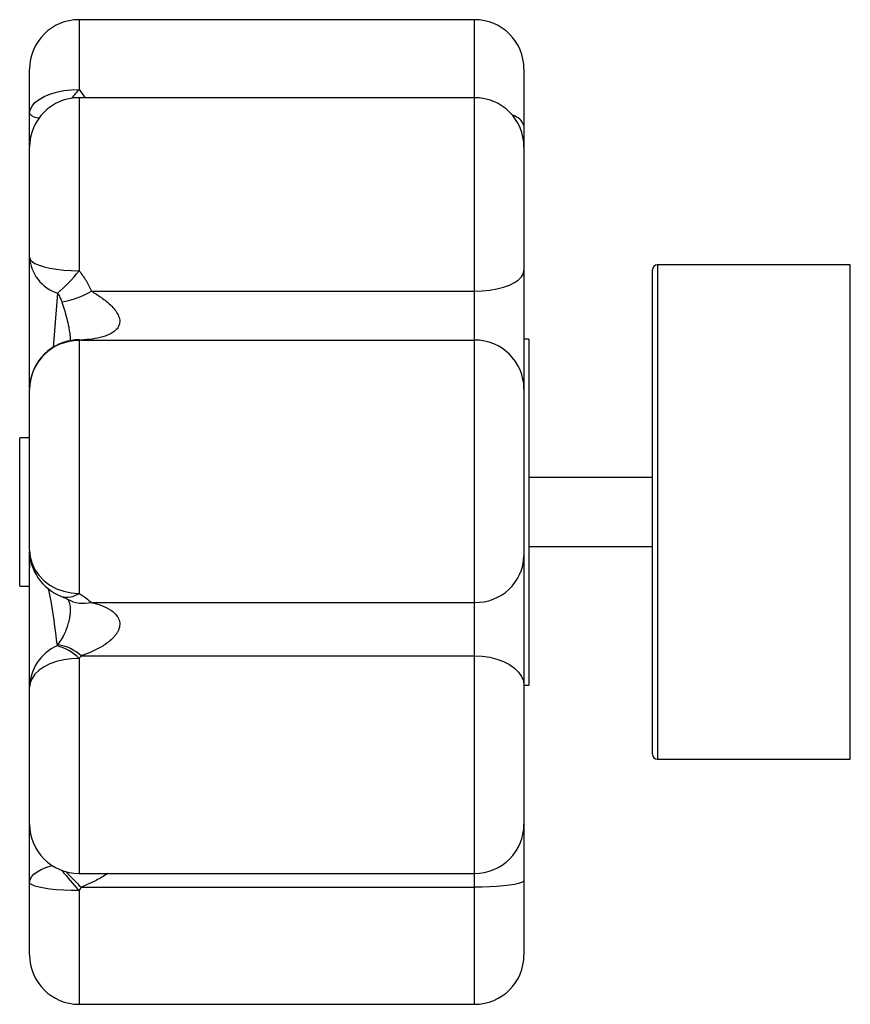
# Paper-space layout '_Derecha' of a CAD drawing. Header units: millimetres. Extents: x -228 to -60, y -93 to 106.
import ezdxf

# ---------------------------------------------------------------- set-up
doc = ezdxf.new("R2010")
doc.units = ezdxf.units.MM

psp = doc.layouts.new('_Derecha')

# ---------------------------------------------------------------- linework, layer by layer
at = {"color": 7, "linetype": 'Continuous', "lineweight": 25}
for p, q in [((-136, 106.12), (-216, 106.12)), ((-136, -93.09), (-136, 106.12)), ((-226, 80.55), (-226, 96.12)), ((-126, 96.12), (-126, -83.09)), ((-136, 90.34), (-216, 90.34)), ((-226, 58.05), (-226, 80.34)), ((-60, 56.51), (-99, 56.51)), ((-60, -43.49), (-60, 56.51)), ((-100, -42.49), (-100, 55.51)), ((-213.49, 51.2), (-136, 51.2)), ((-216, 41.2), (-216, -9.95)), ((-215.55, 41.3), (-136, 41.3)), ((-125, 41.51), (-126, 41.51)), ((-125, 41.51), (-125, -28.49)), ((-226, -1.22), (-226, 31.33)), ((-226, 21.51), (-228, 21.51)), ((-228, -8.49), (-228, 21.51)), ((-100, 13.51), (-125, 13.51)), ((-226, -4.7), (-226, -1.45)), ((-125, -0.49), (-100, -0.49)), ((-226, -4.09), (-225.86, -2.81)), ((-228, -8.49), (-226, -8.49)), ((-218.07, -11.48), (-218.09, -11.43)), ((-213.49, -11.78), (-136, -11.78)), ((-215.55, -22.58), (-136, -22.58)), ((-226, -56.63), (-226, -28.94)), ((-126, -28.49), (-125, -28.49)), ((-99, -43.49), (-60, -43.49)), ((-226, -83.09), (-226, -56.78)), ((-216, -66.63), (-136, -66.63)), ((-215.55, -69.41), (-136, -69.41)), ((-216, -93.09), (-136, -93.09))]:
    psp.add_line(p, q, dxfattribs=at)
at = {"color": 8, "linetype": 'Continuous', "lineweight": 25}
for p, q in [((-216, 106.12), (-216, 92)), ((-216, 92), (-214.74, 90.34)), ((-216, 90.34), (-216, 55.32)), ((-99, 56.51), (-99, -43.49)), ((-220.33, 50.8), (-221.25, 39.8)), ((-216, -23.12), (-216, -66.63)), ((-216, -70.08), (-216, -93.09))]:
    psp.add_line(p, q, dxfattribs=at)
at = {"color": 7, "linetype": 'Continuous', "lineweight": 25, "flags": 128}
for points in [[(-226, 87.14), (-225.88, 87.9), (-225.51, 88.64), (-224.91, 89.35), (-224.09, 90), (-223.07, 90.58), (-221.88, 91.07), (-220.54, 91.47), (-219.09, 91.77), (-217.56, 91.94), (-216, 92)], [(-226, 58.05), (-225.88, 57.63), (-225.51, 57.21), (-224.91, 56.81), (-224.09, 56.45), (-223.07, 56.12), (-221.88, 55.84), (-220.54, 55.62), (-219.09, 55.45), (-217.56, 55.35), (-216, 55.32)], [(-136, 51.2), (-134.44, 51.25), (-132.91, 51.4), (-131.46, 51.66), (-130.12, 52.01), (-128.93, 52.44), (-127.91, 52.94), (-127.09, 53.51), (-126.49, 54.12), (-126.12, 54.77), (-126, 55.43)], [(-226, -1.22), (-225.88, -2.59), (-225.51, -3.92), (-224.91, -5.19), (-224.09, -6.35), (-223.07, -7.4), (-221.88, -8.29), (-220.54, -9), (-219.09, -9.53), (-217.56, -9.85), (-216, -9.95)], [(-216, -23.12), (-217.56, -23.19), (-219.09, -23.4), (-220.54, -23.75), (-221.88, -24.23), (-223.07, -24.82), (-224.09, -25.52), (-224.91, -26.3), (-225.51, -27.14), (-225.88, -28.03), (-226, -28.94)], [(-136, -22.58), (-134.44, -22.65), (-132.91, -22.87), (-131.46, -23.23), (-130.12, -23.73), (-128.93, -24.34), (-127.91, -25.06), (-127.09, -25.86), (-126.49, -26.74), (-126.12, -27.65), (-126, -28.6)], [(-216, -70.08), (-217.56, -70.06), (-219.09, -70), (-220.54, -69.9), (-221.88, -69.77), (-223.07, -69.6), (-224.09, -69.41), (-224.91, -69.19), (-225.51, -68.95), (-225.88, -68.7), (-226, -68.45)], [(-126, -68.02), (-126.12, -68.24), (-126.49, -68.45), (-127.09, -68.65), (-127.91, -68.84), (-128.93, -69.01), (-130.12, -69.15), (-131.46, -69.26), (-132.91, -69.35), (-134.44, -69.4), (-136, -69.41)]]:
    psp.add_lwpolyline(points, dxfattribs=at)
at = {"color": 8, "linetype": 'Continuous', "lineweight": 25, "flags": 128}
psp.add_lwpolyline([(-226, -68.45), (-225.9, -67.88), (-225.62, -67.32), (-225.15, -66.79), (-224.5, -66.28), (-223.69, -65.82), (-222.73, -65.41), (-221.64, -65.06), (-221.46, -65.01)], dxfattribs=at)
at = {"color": 7, "linetype": 'Continuous', "lineweight": 25}
for centre, radius, start, end in [((-216, 96.12), 10, 90, 180), ((-136, 96.12), 10, 0, 90), ((-216, 80.34), 10, 90, 180), ((-136, 80.34), 10, 0, 90), ((-217.89, 58.55), 8.12, 183.4977, 252.5535), ((-99, 55.51), 1, 90, 180), ((-240.87, 74.79), 31.59, 310.5702, 321.9389), ((-221.62, 64.42), 15.52, 278.067, 301.5589), ((-216, 31.33), 10, 98.3061, 180), ((-216.07, 31.27), 9.93, 89.6162, 179.611), ((-135.95, 31.35), 9.95, 0.2806, 90.2779), ((-216, -1.22), 10, 180, 249.0995), ((-135.71, -2.07), 9.71, 268.2833, 358.1737), ((-216.68, -29.09), 9.32, 113.7747, 179.0915), ((-222.65, -29.54), 9.24, 43.9899, 76.1693), ((-221.54, -29.23), 8.95, 48.0123, 81.915), ((-99, -42.49), 1, 180, 270), ((-216, -56.63), 10, 180, 270), ((-136, -56.63), 10, 270, 0), ((-216, -83.09), 10, 180, 270), ((-136, -83.09), 10, 270, 0)]:
    psp.add_arc(centre, radius, start, end, dxfattribs=at)
at = {"color": 8, "linetype": 'Continuous', "lineweight": 25}
for centre, radius, start, end in [((-193.91, 72.23), 29.65, 138.1699, 142.6149), ((-224.08, 88.79), 2.54, 220.7352, 270.2431), ((-129.03, 83.7), 3.16, 16.297, 77.6422), ((-216.81, 36.84), 4.43, 79.4678, 98.2258), ((-216.24, 36.32), 5.03, 82.0627, 97.5396), ((-218.4, -6.63), 4.1, 253.4732, 305.8284), ((-215.05, -5.02), 6.94, 242.0689, 282.9622), ((-152.88, -12.67), 85.32, 218.6921, 222.2869), ((-147.63, 0.02), 97.13, 223.0522, 225.6321)]:
    psp.add_arc(centre, radius, start, end, dxfattribs=at)
at = {"color": 7, "linetype": 'Continuous', "lineweight": 25}
for points, knots in [([(-226, 31.56), (-226, 34.3), (-226, 43.31), (-226, 52.01), (-226, 58.05)], [0, 0, 0, 0, 0.3048844, 1, 1, 1, 1]), ([(-216, 55.32), (-215.46, 54.68), (-214.99, 54.01), (-214.17, 52.63), (-213.81, 51.92), (-213.49, 51.2)], [0, 0, 0, 0, 0.5, 0.5, 1, 1, 1, 1]), ([(-219.44, 49.05), (-219.53, 49.35), (-219.65, 49.64), (-219.94, 50.23), (-220.11, 50.52), (-220.33, 50.8)], [0, 0, 0, 0, 0.5, 0.5, 1, 1, 1, 1]), ([(-213.49, 51.2), (-212.81, 50.79), (-212.13, 50.36), (-210.81, 49.42), (-210.18, 48.92), (-209.3, 48.06), (-209.02, 47.76), (-208.52, 47.12), (-208.29, 46.79), (-207.94, 46.06), (-207.82, 45.69), (-207.76, 45.13), (-207.77, 44.94), (-207.82, 44.58), (-207.86, 44.41), (-207.99, 44.09), (-208.07, 43.94), (-208.26, 43.66), (-208.37, 43.53), (-208.6, 43.28), (-208.73, 43.17), (-209, 42.96), (-209.14, 42.86), (-209.58, 42.59), (-209.89, 42.44), (-210.53, 42.17), (-210.87, 42.06), (-211.9, 41.76), (-212.61, 41.62), (-214.05, 41.41), (-214.79, 41.34), (-215.55, 41.3)], [0, 0, 0, 0, 0.125, 0.125, 0.25, 0.25, 0.3125, 0.3125, 0.375, 0.375, 0.4375, 0.4375, 0.46875, 0.46875, 0.5, 0.5, 0.53125, 0.53125, 0.5625, 0.5625, 0.59375, 0.59375, 0.625, 0.625, 0.6875, 0.6875, 0.75, 0.75, 0.875, 0.875, 1, 1, 1, 1]), ([(-216.94, 41.3), (-217.03, 41.29), (-217.2, 41.26), (-217.37, 41.24), (-217.44, 41.23)], [0, 0, 0, 0, 0.529695, 1, 1, 1, 1]), ([(-216.62, 41.36), (-216.63, 41.36), (-216.66, 41.35), (-216.77, 41.32), (-216.9, 41.31), (-216.91, 41.31)], [0, 0, 0, 0, 0.472673, 0.986896, 1, 1, 1, 1]), ([(-226, -4.09), (-226, -4.34), (-226, -4.6), (-226, -4.85), (-226, -4.86), (-226, -4.87), (-226, -4.87)], [0, 0, 0, 0, 0.001258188, 0.001258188, 0.001258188, 0.001290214, 0.001290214, 0.001290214, 0.001290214]), ([(-226, -28.94), (-226, -27.07), (-226, -25.18), (-226, -21.35), (-226, -19.41), (-226, -15.47), (-226, -13.46), (-226, -10.35), (-226, -9.3), (-226, -7.13), (-226, -6.03), (-226, -4.87)], [0, 0, 0, 0, 0.25, 0.25, 0.5, 0.5, 0.75, 0.75, 0.875, 0.875, 1, 1, 1, 1]), ([(-216, -9.95), (-215.46, -10.28), (-214.99, -10.6), (-214.17, -11.22), (-213.81, -11.51), (-213.49, -11.78)], [0, 0, 0, 0, 0.5, 0.5, 1, 1, 1, 1]), ([(-219.57, -10.56), (-219.56, -10.56), (-219.36, -10.64), (-218.98, -10.81), (-218.56, -11.01), (-218.36, -11.12), (-218.3, -11.15)], [0, 0, 0, 0, 0.008761, 0.352546, 0.818246, 1, 1, 1, 1]), ([(-218.33, -11.15), (-218.33, -11.15), (-218.33, -11.15), (-218.21, -11.22), (-218.26, -11.19), (-218.18, -11.26), (-218.12, -11.4), (-218.11, -11.43)], [0, 0, 0, 0, 0.014159, 0.288443, 0.736248, 0.92894, 1, 1, 1, 1]), ([(-213.49, -11.78), (-212.81, -11.94), (-212.13, -12.13), (-210.81, -12.63), (-210.18, -12.94), (-209.3, -13.53), (-209.02, -13.75), (-208.52, -14.26), (-208.29, -14.53), (-207.94, -15.18), (-207.82, -15.54), (-207.76, -16.12), (-207.77, -16.32), (-207.82, -16.72), (-207.86, -16.91), (-207.99, -17.3), (-208.07, -17.48), (-208.26, -17.85), (-208.37, -18.03), (-208.6, -18.36), (-208.73, -18.53), (-209, -18.84), (-209.14, -18.99), (-209.58, -19.41), (-209.89, -19.67), (-210.53, -20.16), (-210.87, -20.39), (-211.9, -21.03), (-212.61, -21.39), (-214.05, -22.04), (-214.79, -22.33), (-215.55, -22.58)], [0, 0, 0, 0, 0.125, 0.125, 0.25, 0.25, 0.3125, 0.3125, 0.375, 0.375, 0.4375, 0.4375, 0.46875, 0.46875, 0.5, 0.5, 0.53125, 0.53125, 0.5625, 0.5625, 0.59375, 0.59375, 0.625, 0.625, 0.6875, 0.6875, 0.75, 0.75, 0.875, 0.875, 1, 1, 1, 1])]:
    psp.add_open_spline(points, degree=3, knots=knots, dxfattribs=at)
at = {"color": 8, "linetype": 'Continuous', "lineweight": 25}
for points, knots in [([(-217.72, 41.12), (-217.72, 41.28), (-217.71, 41.7), (-217.79, 42.49), (-217.93, 43.42), (-218.17, 44.63), (-218.51, 46), (-218.96, 47.56), (-219.27, 48.54), (-219.44, 49.05)], [0, 0, 0, 0, 0.057053, 0.142931, 0.252586, 0.365764, 0.567098, 0.771733, 1, 1, 1, 1]), ([(-222.28, -8.86), (-222.18, -9.33), (-221.35, -13.15), (-220.87, -17.1), (-220.44, -20.56)], [0, 0, 0, 0, 0.122916, 1, 1, 1, 1]), ([(-220.28, -20.37), (-219.99, -19.96), (-219.41, -19.13), (-218.79, -17.88), (-218.33, -16.69), (-218.04, -15.73), (-217.82, -14.73), (-217.74, -14.06), (-217.7, -13.45), (-217.7, -12.93), (-217.79, -12.29), (-217.91, -11.81), (-218.02, -11.58), (-218.07, -11.48)], [0, 0, 0, 0, 0.182808, 0.36801, 0.465597, 0.565478, 0.642025, 0.719376, 0.722689, 0.79407, 0.857874, 0.939344, 1, 1, 1, 1]), ([(-210.19, -66.63), (-210.41, -66.78), (-211.31, -67.38), (-213.11, -68.34), (-214.73, -69.05), (-215.55, -69.41)], [0, 0, 0, 0, 0.135244, 0.563336, 1, 1, 1, 1])]:
    psp.add_open_spline(points, degree=3, knots=knots, dxfattribs=at)
at = {"color": 7, "linetype": 'Continuous', "lineweight": 25}
for points in [[(-215.55, 41.3), (-215.69, 41.27), (-215.84, 41.23), (-216, 41.2)], [(-226, -3.8), (-226, -3.89), (-226, -3.99), (-226, -4.09)], [(-220.44, -20.56), (-220.38, -20.5), (-220.33, -20.43), (-220.28, -20.37)], [(-215.55, -22.58), (-215.69, -22.76), (-215.84, -22.94), (-216, -23.12)], [(-215.55, -69.41), (-215.69, -69.64), (-215.84, -69.86), (-216, -70.08)]]:
    psp.add_open_spline(points, degree=3, dxfattribs=at)

doc.saveas('drawing.dxf')
